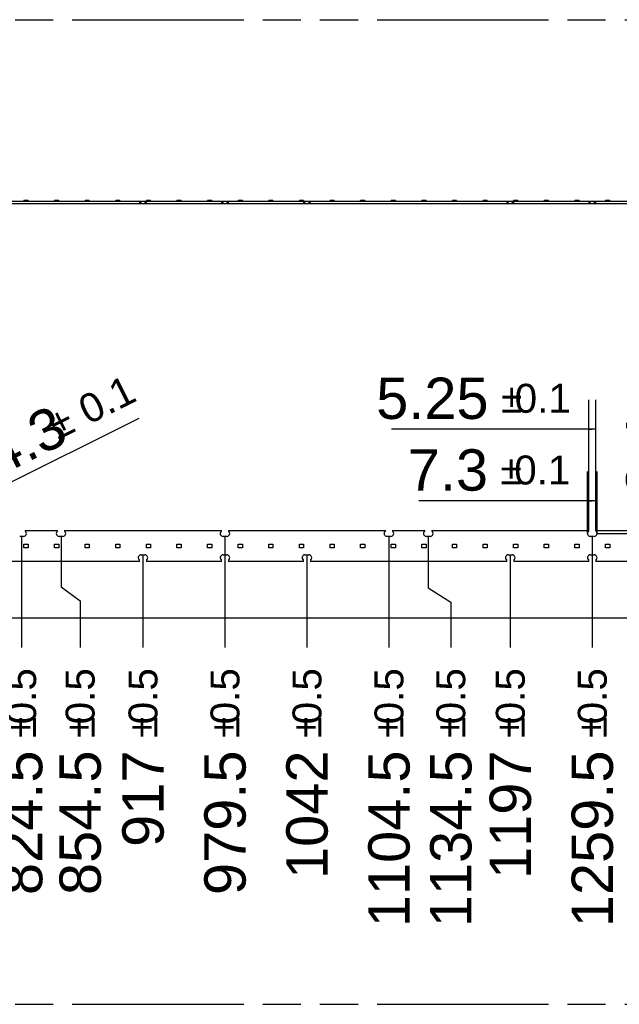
# Model space of a CAD drawing. Header units: millimetres. Extents: x 0 to 210, y 0 to 297.
# Tile 19 of 49: x 109 to 140, y 133 to 183. Entities that reach past the tile are written whole.
import ezdxf
from ezdxf.enums import TextEntityAlignment as Align

# ---------------------------------------------------------------- set-up
doc = ezdxf.new("R2010")
doc.units = ezdxf.units.MM
doc.header["$LTSCALE"] = 19.36
doc.linetypes.add('PHANTOM', pattern=[0.8, 0.45, -0.05, 0.1, -0.05, 0.1, -0.05])
doc.layers.get('0').update_dxf_attribs({"linetype": 'CONTINUOUS'})
doc.layers.add('DEFAULT_3', color=7, linetype='PHANTOM')
doc.layers.add('Z_DIM_2D', color=7, linetype='CONTINUOUS')
doc.styles.add('TEXTSTYLE_3', font='helveticaneueltw1g-ltcn.otf')
doc.styles.add('TEXTSTYLE_4', font='gdt', dxfattribs={"width": 0.7})
doc.dimstyles.new('DIMSTYLE_10', dxfattribs={"dimtxt": 2.1, "dimasz": 3.5, "dimexe": 1.5, "dimexo": 0, "dimtad": 1, "dimdec": 3, "dimlfac": 15, "dimdsep": 46, "dimtxsty": 'TEXTSTYLE_3', "dimblk": '_FILLED', "dimblk1": '_FILLED', "dimblk2": '_FILLED', "dimcen": 0.09, "dimclrt": 5, "dimadec": 3, "dimazin": 2, "dimtol": 1, "dimtp": 0.1, "dimtm": 0.1, "dimtfac": 1, "dimtdec": 3, "dimtofl": 0, "dimtmove": 0, "dimatfit": 1, "dimldrblk": '_FILLED', "dimfxl": 0, "dimtolj": 1, "dimarcsym": 0})
doc.dimstyles.new('DIMSTYLE_6', dxfattribs={"dimtxt": 2.1, "dimasz": 3.5, "dimexe": 1.5, "dimexo": 0, "dimgap": 0.525, "dimtad": 0, "dimtih": 1, "dimtoh": 1, "dimdec": 3, "dimlfac": 15, "dimdsep": 46, "dimtxsty": 'TEXTSTYLE_3', "dimblk": '_FILLED', "dimblk1": '_FILLED', "dimblk2": '_FILLED', "dimcen": 0.09, "dimclrt": 5, "dimadec": 3, "dimazin": 2, "dimtol": 1, "dimtp": 0.5, "dimtm": 0.5, "dimtfac": 1, "dimtdec": 3, "dimtofl": 0, "dimtmove": 0, "dimatfit": 3, "dimldrblk": '_FILLED', "dimfxl": 0, "dimtolj": 1, "dimarcsym": 0})
doc.dimstyles.new('DIMSTYLE_8', dxfattribs={"dimtxt": 2.1, "dimasz": 3.5, "dimexe": 1.5, "dimexo": 0, "dimgap": 0.525, "dimtad": 1, "dimdec": 3, "dimlfac": 15, "dimdsep": 46, "dimtxsty": 'TEXTSTYLE_3', "dimblk": '_FILLED', "dimblk1": '_FILLED', "dimblk2": '_FILLED', "dimcen": 0.09, "dimclrt": 5, "dimadec": 3, "dimazin": 2, "dimtol": 1, "dimtp": 0.1, "dimtm": 0.1, "dimtfac": 1, "dimtdec": 3, "dimtofl": 0, "dimtmove": 0, "dimatfit": 3, "dimldrblk": '_FILLED', "dimfxl": 0, "dimtolj": 1, "dimarcsym": 0})
doc.dimstyles.new('DIMSTYLE_9', dxfattribs={"dimtxt": 2.1, "dimasz": 3.5, "dimexe": 1.5, "dimexo": 0, "dimgap": 0.525, "dimtad": 1, "dimdec": 3, "dimlfac": 15, "dimdsep": 46, "dimtxsty": 'TEXTSTYLE_3', "dimblk": '_FILLED', "dimblk1": '_FILLED', "dimblk2": '_FILLED', "dimcen": 0.09, "dimclrt": 5, "dimadec": 3, "dimazin": 2, "dimtol": 1, "dimtp": 0.3, "dimtm": 0.3, "dimtfac": 1, "dimtdec": 3, "dimtofl": 0, "dimtmove": 0, "dimatfit": 3, "dimldrblk": '_FILLED', "dimfxl": 0, "dimtolj": 1, "dimarcsym": 0})

# ---------------------------------------------------------------- blocks, each defined once
blk = doc.blocks.new('*D19')
at = {"layer": 'Z_DIM_2D', "color": 2, "linetype": 'Continuous', "transparency": 16777216}
blk.add_line((109.506, 156.444), (109.506, 150.801), dxfattribs=at)
at = {"layer": 'Z_DIM_2D', "color": 5, "linetype": 'Continuous', "transparency": 16777216}
for s, height, style, p in [('0.5', 1.47, 'TEXTSTYLE_3', (110.241, 149.751)), ('`', 1.47, 'TEXTSTYLE_4', (110.241, 147.283)), ('824.5', 2.1, 'TEXTSTYLE_3', (110.556, 145.568))]:
    blk.add_text(s, height=height, rotation=90, dxfattribs=dict(at, style=style)).set_placement(p, align=Align.RIGHT)
blk = doc.blocks.new('_FILLED')
at = {"color": 0, "linetype": 'ByBlock'}
blk.add_solid([(0, 0), (-1, 0.125), (-1, -0.125)], dxfattribs=at)
blk = doc.blocks.new('_NONE')
blk = doc.blocks.new('*D20')
at = {"layer": 'Z_DIM_2D', "color": 2, "linetype": 'Continuous', "transparency": 16777216}
for p, q in [((111.506, 156.444), (111.506, 153.873)), ((111.506, 153.873), (112.478, 153.177)), ((112.478, 153.177), (112.478, 150.801))]:
    blk.add_line(p, q, dxfattribs=at)
at = {"layer": 'Z_DIM_2D', "color": 5, "linetype": 'Continuous', "transparency": 16777216}
for s, height, style, p in [('0.5', 1.47, 'TEXTSTYLE_3', (113.213, 149.751)), ('`', 1.47, 'TEXTSTYLE_4', (113.213, 147.283)), ('854.5', 2.1, 'TEXTSTYLE_3', (113.528, 145.568))]:
    blk.add_text(s, height=height, rotation=90, dxfattribs=dict(at, style=style)).set_placement(p, align=Align.RIGHT)
blk = doc.blocks.new('*D21')
at = {"layer": 'Z_DIM_2D', "color": 2, "linetype": 'Continuous', "transparency": 16777216}
blk.add_line((115.672, 155.504), (115.672, 150.801), dxfattribs=at)
at = {"layer": 'Z_DIM_2D', "color": 5, "linetype": 'Continuous', "transparency": 16777216}
for s, height, style, p in [('0.5', 1.47, 'TEXTSTYLE_3', (116.407, 149.751)), ('`', 1.47, 'TEXTSTYLE_4', (116.407, 147.283)), ('917', 2.1, 'TEXTSTYLE_3', (116.722, 145.568))]:
    blk.add_text(s, height=height, rotation=90, dxfattribs=dict(at, style=style)).set_placement(p, align=Align.RIGHT)
blk = doc.blocks.new('*D22')
at = {"layer": 'Z_DIM_2D', "color": 2, "linetype": 'Continuous', "transparency": 16777216}
blk.add_line((119.839, 156.444), (119.839, 150.801), dxfattribs=at)
at = {"layer": 'Z_DIM_2D', "color": 5, "linetype": 'Continuous', "transparency": 16777216}
for s, height, style, p in [('0.5', 1.47, 'TEXTSTYLE_3', (120.574, 149.751)), ('`', 1.47, 'TEXTSTYLE_4', (120.574, 147.283)), ('979.5', 2.1, 'TEXTSTYLE_3', (120.889, 145.568))]:
    blk.add_text(s, height=height, rotation=90, dxfattribs=dict(at, style=style)).set_placement(p, align=Align.RIGHT)
blk = doc.blocks.new('*D23')
at = {"layer": 'Z_DIM_2D', "color": 2, "linetype": 'Continuous', "transparency": 16777216}
blk.add_line((124.006, 155.504), (124.006, 150.801), dxfattribs=at)
at = {"layer": 'Z_DIM_2D', "color": 5, "linetype": 'Continuous', "transparency": 16777216}
for s, height, style, p in [('0.5', 1.47, 'TEXTSTYLE_3', (124.741, 149.751)), ('`', 1.47, 'TEXTSTYLE_4', (124.741, 147.283)), ('1042', 2.1, 'TEXTSTYLE_3', (125.056, 145.568))]:
    blk.add_text(s, height=height, rotation=90, dxfattribs=dict(at, style=style)).set_placement(p, align=Align.RIGHT)
blk = doc.blocks.new('*D24')
at = {"layer": 'Z_DIM_2D', "color": 2, "linetype": 'Continuous', "transparency": 16777216}
blk.add_line((128.172, 156.444), (128.172, 150.801), dxfattribs=at)
at = {"layer": 'Z_DIM_2D', "color": 5, "linetype": 'Continuous', "transparency": 16777216}
for s, height, style, p in [('0.5', 1.47, 'TEXTSTYLE_3', (128.907, 149.751)), ('`', 1.47, 'TEXTSTYLE_4', (128.907, 147.283)), ('1104.5', 2.1, 'TEXTSTYLE_3', (129.222, 145.568))]:
    blk.add_text(s, height=height, rotation=90, dxfattribs=dict(at, style=style)).set_placement(p, align=Align.RIGHT)
blk = doc.blocks.new('*D25')
at = {"layer": 'Z_DIM_2D', "color": 2, "linetype": 'Continuous', "transparency": 16777216}
for p, q in [((130.172, 156.444), (130.172, 153.821)), ((130.172, 153.821), (131.315, 153.098)), ((131.315, 153.098), (131.315, 150.801))]:
    blk.add_line(p, q, dxfattribs=at)
at = {"layer": 'Z_DIM_2D', "color": 5, "linetype": 'Continuous', "transparency": 16777216}
for s, height, style, p in [('0.5', 1.47, 'TEXTSTYLE_3', (132.05, 149.751)), ('`', 1.47, 'TEXTSTYLE_4', (132.05, 147.283)), ('1134.5', 2.1, 'TEXTSTYLE_3', (132.365, 145.568))]:
    blk.add_text(s, height=height, rotation=90, dxfattribs=dict(at, style=style)).set_placement(p, align=Align.RIGHT)
blk = doc.blocks.new('*D26')
at = {"layer": 'Z_DIM_2D', "color": 2, "linetype": 'Continuous', "transparency": 16777216}
blk.add_line((134.339, 155.504), (134.339, 150.801), dxfattribs=at)
at = {"layer": 'Z_DIM_2D', "color": 5, "linetype": 'Continuous', "transparency": 16777216}
for s, height, style, p in [('0.5', 1.47, 'TEXTSTYLE_3', (135.074, 149.751)), ('`', 1.47, 'TEXTSTYLE_4', (135.074, 147.283)), ('1197', 2.1, 'TEXTSTYLE_3', (135.389, 145.568))]:
    blk.add_text(s, height=height, rotation=90, dxfattribs=dict(at, style=style)).set_placement(p, align=Align.RIGHT)
blk = doc.blocks.new('*D27')
at = {"layer": 'Z_DIM_2D', "color": 2, "linetype": 'Continuous', "transparency": 16777216}
blk.add_line((138.506, 156.444), (138.506, 150.801), dxfattribs=at)
at = {"layer": 'Z_DIM_2D', "color": 5, "linetype": 'Continuous', "transparency": 16777216}
for s, height, style, p in [('0.5', 1.47, 'TEXTSTYLE_3', (139.241, 149.751)), ('`', 1.47, 'TEXTSTYLE_4', (139.241, 147.283)), ('1259.5', 2.1, 'TEXTSTYLE_3', (139.556, 145.568))]:
    blk.add_text(s, height=height, rotation=90, dxfattribs=dict(at, style=style)).set_placement(p, align=Align.RIGHT)
blk = doc.blocks.new('*D28')
at = {"layer": 'Z_DIM_2D', "color": 2, "linetype": 'Continuous', "transparency": 16777216}
blk.add_line((142.672, 155.504), (142.672, 150.801), dxfattribs=at)
at = {"layer": 'Z_DIM_2D', "color": 5, "linetype": 'Continuous', "transparency": 16777216}
for s, height, style, p in [('0.5', 1.47, 'TEXTSTYLE_3', (143.407, 149.751)), ('`', 1.47, 'TEXTSTYLE_4', (143.407, 147.283)), ('1322', 2.1, 'TEXTSTYLE_3', (143.722, 145.568))]:
    blk.add_text(s, height=height, rotation=90, dxfattribs=dict(at, style=style)).set_placement(p, align=Align.RIGHT)
blk = doc.blocks.new('*D29')
at = {"layer": 'Z_DIM_2D', "color": 2, "linetype": 'Continuous', "transparency": 16777216}
for p, q in [((146.839, 156.444), (146.839, 153.723)), ((146.839, 153.723), (145.329, 153.053)), ((145.329, 153.053), (145.329, 150.801))]:
    blk.add_line(p, q, dxfattribs=at)
at = {"layer": 'Z_DIM_2D', "color": 5, "linetype": 'Continuous', "transparency": 16777216}
for s, height, style, p in [('0.5', 1.47, 'TEXTSTYLE_3', (146.064, 149.751)), ('`', 1.47, 'TEXTSTYLE_4', (146.064, 147.283)), ('1384.5', 2.1, 'TEXTSTYLE_3', (146.379, 145.568))]:
    blk.add_text(s, height=height, rotation=90, dxfattribs=dict(at, style=style)).set_placement(p, align=Align.RIGHT)
blk = doc.blocks.new('*D30')
at = {"layer": 'Z_DIM_2D', "color": 2, "linetype": 'Continuous', "transparency": 16777216}
blk.add_line((147.806, 155.96), (147.806, 150.801), dxfattribs=at)
at = {"layer": 'Z_DIM_2D', "color": 5, "linetype": 'Continuous', "transparency": 16777216}
for s, height, style, p in [('0.5', 1.47, 'TEXTSTYLE_3', (148.541, 149.751)), ('`', 1.47, 'TEXTSTYLE_4', (148.541, 147.283)), ('1399', 2.1, 'TEXTSTYLE_3', (148.856, 145.568))]:
    blk.add_text(s, height=height, rotation=90, dxfattribs=dict(at, style=style)).set_placement(p, align=Align.RIGHT)
blk = doc.blocks.new('*D32')
at = {"layer": 'Z_DIM_2D', "color": 2, "linetype": 'Continuous', "transparency": 16777216}
for p, q in [((138.331, 156.747), (138.331, 163.379)), ((138.681, 156.747), (138.681, 163.379)), ((138.506, 161.879), (128.297, 161.879)), ((138.331, 161.879), (138.506, 161.879)), ((138.681, 161.879), (138.506, 161.879))]:
    blk.add_line(p, q, dxfattribs=at)
at = {"layer": 'Z_DIM_2D', "color": 5, "linetype": 'Continuous', "transparency": 16777216}
for s, height, style, p in [('5.25', 2.1, 'TEXTSTYLE_3', (133.234, 162.404)), ('`', 1.47, 'TEXTSTYLE_4', (134.949, 162.719)), ('0.1', 1.47, 'TEXTSTYLE_3', (137.417, 162.719))]:
    blk.add_text(s, height=height, dxfattribs=dict(at, style=style)).set_placement(p, align=Align.RIGHT)
blk = doc.blocks.new('*D33')
at = {"layer": 'Z_DIM_2D', "color": 2, "linetype": 'Continuous', "transparency": 16777216}
for p, q in [((138.262, 156.587), (138.262, 159.739)), ((138.749, 156.587), (138.749, 159.739)), ((138.506, 158.239), (129.684, 158.239)), ((138.262, 158.239), (138.506, 158.239)), ((138.749, 158.239), (138.506, 158.239))]:
    blk.add_line(p, q, dxfattribs=at)
at = {"layer": 'Z_DIM_2D', "color": 5, "linetype": 'Continuous', "transparency": 16777216}
for s, height, style, p in [('7.3', 2.1, 'TEXTSTYLE_3', (133.21, 158.764)), ('`', 1.47, 'TEXTSTYLE_4', (134.925, 159.079)), ('0.1', 1.47, 'TEXTSTYLE_3', (137.393, 159.079))]:
    blk.add_text(s, height=height, dxfattribs=dict(at, style=style)).set_placement(p, align=Align.RIGHT)
blk = doc.blocks.new('*D34')
at = {"layer": 'Z_DIM_2D', "color": 2, "linetype": 'Continuous', "transparency": 16777216}
for p, q in [((142.85, 156.667), (142.85, 166.213)), ((138.749, 156.587), (144.35, 156.587)), ((142.85, 156.747), (142.85, 156.667)), ((142.85, 156.587), (142.85, 156.667))]:
    blk.add_line(p, q, dxfattribs=at)
at = {"layer": 'Z_DIM_2D', "color": 5, "linetype": 'Continuous', "transparency": 16777216}
for s, height, style, p in [('0.3', 1.47, 'TEXTSTYLE_3', (142.01, 163.744)), ('`', 1.47, 'TEXTSTYLE_4', (142.01, 162.029)), ('2.4', 2.1, 'TEXTSTYLE_3', (142.325, 158.503))]:
    blk.add_text(s, height=height, rotation=90, dxfattribs=dict(at, style=style)).set_placement(p)
blk = doc.blocks.new('*D35')
at = {"layer": 'Z_DIM_2D', "color": 2, "linetype": 'Continuous', "transparency": 16777216}
blk.add_line((101.4, 155.424), (115.472, 162.44), dxfattribs=at)
at = {"layer": 'Z_DIM_2D', "color": 2, "linetype": 'Continuous', "transparency": 16777216, "xscale": 3.5, "yscale": 3.5, "zscale": 3.5, "rotation": 206.4994824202}
blk.add_blockref('_FILLED', (101.4, 155.424), dxfattribs=at)
at = {"layer": 'Z_DIM_2D', "color": 5, "linetype": 'Continuous', "transparency": 16777216}
for s, height, style, p in [('0.1', 1.47, 'TEXTSTYLE_3', (112.888, 162.09)), ('`', 1.47, 'TEXTSTYLE_4', (111.353, 161.325)), ('4.3', 2.1, 'TEXTSTYLE_3', (108.338, 159.47)), ('n', 2.1, 'TEXTSTYLE_4', (105.832, 158.22))]:
    blk.add_text(s, height=height, rotation=26.4995, dxfattribs=dict(at, style=style)).set_placement(p)

msp = doc.modelspace()

# ---------------------------------------------------------------- linework, layer by layer
at = {"color": 7, "linetype": 'Continuous'}
for p, q in [((109.834436, 173.500204), (109.621103, 173.500204)), ((109.621103, 173.465537), (109.621103, 173.500204)), ((109.834436, 173.500204), (109.834436, 173.465537)), ((111.389992, 173.500204), (111.176658, 173.500204)), ((111.176658, 173.465537), (111.176658, 173.500204)), ((111.389992, 173.500204), (111.389992, 173.465537)), ((112.945547, 173.500204), (112.732214, 173.500204)), ((112.732214, 173.465537), (112.732214, 173.500204)), ((112.945547, 173.500204), (112.945547, 173.465537)), ((114.501102, 173.500204), (114.287769, 173.500204)), ((114.287769, 173.465537), (114.287769, 173.500204)), ((114.501102, 173.500204), (114.501102, 173.465537)), ((116.056658, 173.500204), (115.843324, 173.500204)), ((115.843324, 173.465537), (115.843324, 173.500204)), ((116.056658, 173.500204), (116.056658, 173.465537)), ((117.612213, 173.500204), (117.39888, 173.500204)), ((117.39888, 173.465537), (117.39888, 173.500204)), ((117.612213, 173.500204), (117.612213, 173.465537)), ((119.167768, 173.500204), (118.954435, 173.500204)), ((118.954435, 173.465537), (118.954435, 173.500204)), ((119.167768, 173.500204), (119.167768, 173.465537)), ((120.723324, 173.500204), (120.50999, 173.500204)), ((120.50999, 173.465537), (120.50999, 173.500204)), ((120.723324, 173.500204), (120.723324, 173.465537)), ((122.278879, 173.500204), (122.065546, 173.500204)), ((122.065546, 173.465537), (122.065546, 173.500204)), ((122.278879, 173.500204), (122.278879, 173.465537)), ((123.834434, 173.500204), (123.621101, 173.500204)), ((123.621101, 173.465537), (123.621101, 173.500204)), ((123.834434, 173.500204), (123.834434, 173.465537)), ((125.38999, 173.500204), (125.176656, 173.500204)), ((125.176656, 173.465537), (125.176656, 173.500204)), ((125.38999, 173.500204), (125.38999, 173.465537)), ((126.945545, 173.500204), (126.732212, 173.500204)), ((126.732212, 173.465537), (126.732212, 173.500204)), ((126.945545, 173.500204), (126.945545, 173.465537)), ((128.5011, 173.500204), (128.287767, 173.500204)), ((128.287767, 173.465537), (128.287767, 173.500204)), ((128.5011, 173.500204), (128.5011, 173.465537)), ((130.056656, 173.500204), (129.843322, 173.500204)), ((129.843322, 173.465537), (129.843322, 173.500204)), ((130.056656, 173.500204), (130.056656, 173.465537)), ((131.612211, 173.500204), (131.398878, 173.500204)), ((131.398878, 173.465537), (131.398878, 173.500204)), ((131.612211, 173.500204), (131.612211, 173.465537)), ((133.167766, 173.500204), (132.954433, 173.500204)), ((132.954433, 173.465537), (132.954433, 173.500204)), ((133.167766, 173.500204), (133.167766, 173.465537)), ((134.723322, 173.500204), (134.509988, 173.500204)), ((134.509988, 173.465537), (134.509988, 173.500204)), ((134.723322, 173.500204), (134.723322, 173.465537)), ((136.278877, 173.500204), (136.065544, 173.500204)), ((136.065544, 173.465537), (136.065544, 173.500204)), ((136.278877, 173.500204), (136.278877, 173.465537)), ((137.834432, 173.500204), (137.621099, 173.500204)), ((137.621099, 173.465537), (137.621099, 173.500204)), ((137.834432, 173.500204), (137.834432, 173.465537)), ((139.389988, 173.500204), (139.176654, 173.500204)), ((139.176654, 173.465537), (139.176654, 173.500204)), ((139.389988, 173.500204), (139.389988, 173.465537)), ((54.538888, 173.462204), (147.805555, 173.462204)), ((54.538888, 173.352204), (147.805555, 173.352204)), ((109.621103, 173.465537), (109.834436, 173.465537)), ((111.176658, 173.465537), (111.389992, 173.465537)), ((112.732214, 173.465537), (112.945547, 173.465537)), ((114.287769, 173.465537), (114.501102, 173.465537)), ((115.497222, 173.462204), (115.497222, 173.352204)), ((115.843324, 173.465537), (116.056658, 173.465537)), ((115.847222, 173.352204), (115.847222, 173.462204)), ((117.39888, 173.465537), (117.612213, 173.465537)), ((118.954435, 173.465537), (119.167768, 173.465537)), ((119.663888, 173.462204), (119.663888, 173.352204)), ((120.013888, 173.352204), (120.013888, 173.462204)), ((120.50999, 173.465537), (120.723324, 173.465537)), ((122.065546, 173.465537), (122.278879, 173.465537)), ((123.621101, 173.465537), (123.834434, 173.465537)), ((123.830555, 173.462204), (123.830555, 173.352204)), ((124.180555, 173.352204), (124.180555, 173.462204)), ((125.176656, 173.465537), (125.38999, 173.465537)), ((126.732212, 173.465537), (126.945545, 173.465537)), ((128.287767, 173.465537), (128.5011, 173.465537)), ((129.843322, 173.465537), (130.056656, 173.465537)), ((131.398878, 173.465537), (131.612211, 173.465537)), ((132.954433, 173.465537), (133.167766, 173.465537)), ((134.163888, 173.462204), (134.163888, 173.352204)), ((134.509988, 173.465537), (134.723322, 173.465537)), ((134.513888, 173.352204), (134.513888, 173.462204)), ((136.065544, 173.465537), (136.278877, 173.465537)), ((137.621099, 173.465537), (137.834432, 173.465537)), ((138.330555, 173.462204), (138.330555, 173.352204)), ((138.680555, 173.352204), (138.680555, 173.462204)), ((139.176654, 173.465537), (139.389988, 173.465537)), ((109.680555, 156.747056), (111.330555, 156.747056)), ((109.680555, 156.747056), (109.680555, 156.722056)), ((111.330555, 156.722056), (111.330555, 156.747056)), ((111.680555, 156.747056), (119.663888, 156.747056)), ((111.680555, 156.747056), (111.680555, 156.722056)), ((119.663888, 156.722056), (119.663888, 156.747056)), ((120.013888, 156.747056), (127.997222, 156.747056)), ((120.013888, 156.747056), (120.013888, 156.722056)), ((127.997222, 156.722056), (127.997222, 156.747056)), ((128.347222, 156.747056), (129.997222, 156.747056)), ((128.347222, 156.747056), (128.347222, 156.722056)), ((129.997222, 156.722056), (129.997222, 156.747056)), ((130.347222, 156.747056), (138.330555, 156.747056)), ((130.347222, 156.747056), (130.347222, 156.722056)), ((138.330555, 156.722056), (138.330555, 156.747056)), ((138.680555, 156.747056), (146.663888, 156.747056)), ((138.680555, 156.747056), (138.680555, 156.722056)), ((109.605555, 156.443722), (109.405555, 156.443722)), ((109.621103, 156.053722), (109.834436, 156.053722)), ((109.621103, 155.867056), (109.621103, 156.053722)), ((109.834436, 156.053722), (109.834436, 155.867056)), ((111.176658, 156.053722), (111.389992, 156.053722)), ((111.176658, 155.867056), (111.176658, 156.053722)), ((111.389992, 156.053722), (111.389992, 155.867056)), ((111.605555, 156.443722), (111.405555, 156.443722)), ((112.732214, 156.053722), (112.945547, 156.053722)), ((112.732214, 155.867056), (112.732214, 156.053722)), ((112.945547, 156.053722), (112.945547, 155.867056)), ((114.287769, 156.053722), (114.501102, 156.053722)), ((114.287769, 155.867056), (114.287769, 156.053722)), ((114.501102, 156.053722), (114.501102, 155.867056)), ((115.843324, 156.053722), (116.056658, 156.053722)), ((115.843324, 155.867056), (115.843324, 156.053722)), ((116.056658, 156.053722), (116.056658, 155.867056)), ((117.39888, 156.053722), (117.612213, 156.053722)), ((117.39888, 155.867056), (117.39888, 156.053722)), ((117.612213, 156.053722), (117.612213, 155.867056)), ((118.954435, 156.053722), (119.167768, 156.053722)), ((118.954435, 155.867056), (118.954435, 156.053722)), ((119.167768, 156.053722), (119.167768, 155.867056)), ((119.938888, 156.443722), (119.738889, 156.443722)), ((120.50999, 156.053722), (120.723324, 156.053722)), ((120.50999, 155.867056), (120.50999, 156.053722)), ((120.723324, 156.053722), (120.723324, 155.867056)), ((122.065546, 156.053722), (122.278879, 156.053722)), ((122.065546, 155.867056), (122.065546, 156.053722)), ((122.278879, 156.053722), (122.278879, 155.867056)), ((123.621101, 156.053722), (123.834434, 156.053722)), ((123.621101, 155.867056), (123.621101, 156.053722)), ((123.834434, 156.053722), (123.834434, 155.867056)), ((125.176656, 156.053722), (125.38999, 156.053722)), ((125.176656, 155.867056), (125.176656, 156.053722)), ((125.38999, 156.053722), (125.38999, 155.867056)), ((126.732212, 156.053722), (126.945545, 156.053722)), ((126.732212, 155.867056), (126.732212, 156.053722)), ((126.945545, 156.053722), (126.945545, 155.867056)), ((128.272222, 156.443722), (128.072222, 156.443722)), ((128.287767, 156.053722), (128.5011, 156.053722)), ((128.287767, 155.867056), (128.287767, 156.053722)), ((128.5011, 156.053722), (128.5011, 155.867056)), ((129.843322, 156.053722), (130.056656, 156.053722)), ((129.843322, 155.867056), (129.843322, 156.053722)), ((130.056656, 156.053722), (130.056656, 155.867056)), ((130.272222, 156.443722), (130.072222, 156.443722)), ((131.398878, 156.053722), (131.612211, 156.053722)), ((131.398878, 155.867056), (131.398878, 156.053722)), ((131.612211, 156.053722), (131.612211, 155.867056)), ((132.954433, 156.053722), (133.167766, 156.053722)), ((132.954433, 155.867056), (132.954433, 156.053722)), ((133.167766, 156.053722), (133.167766, 155.867056)), ((134.509988, 156.053722), (134.723322, 156.053722)), ((134.509988, 155.867056), (134.509988, 156.053722)), ((134.723322, 156.053722), (134.723322, 155.867056)), ((136.065544, 156.053722), (136.278877, 156.053722)), ((136.065544, 155.867056), (136.065544, 156.053722)), ((136.278877, 156.053722), (136.278877, 155.867056)), ((137.621099, 156.053722), (137.834432, 156.053722)), ((137.621099, 155.867056), (137.621099, 156.053722)), ((137.834432, 156.053722), (137.834432, 155.867056)), ((138.605555, 156.443722), (138.405555, 156.443722)), ((139.176654, 156.053722), (139.389988, 156.053722)), ((139.176654, 155.867056), (139.176654, 156.053722)), ((139.389988, 156.053722), (139.389988, 155.867056)), ((109.834436, 155.867056), (109.621103, 155.867056)), ((111.389992, 155.867056), (111.176658, 155.867056)), ((112.945547, 155.867056), (112.732214, 155.867056)), ((114.501102, 155.867056), (114.287769, 155.867056)), ((115.572222, 155.503722), (115.772222, 155.503722)), ((116.056658, 155.867056), (115.843324, 155.867056)), ((117.612213, 155.867056), (117.39888, 155.867056)), ((119.167768, 155.867056), (118.954435, 155.867056)), ((119.738888, 155.503722), (119.938888, 155.503722)), ((120.723324, 155.867056), (120.50999, 155.867056)), ((122.278879, 155.867056), (122.065546, 155.867056)), ((123.834434, 155.867056), (123.621101, 155.867056)), ((123.905555, 155.503722), (124.105555, 155.503722)), ((125.38999, 155.867056), (125.176656, 155.867056)), ((126.945545, 155.867056), (126.732212, 155.867056)), ((128.5011, 155.867056), (128.287767, 155.867056)), ((130.056656, 155.867056), (129.843322, 155.867056)), ((131.612211, 155.867056), (131.398878, 155.867056)), ((133.167766, 155.867056), (132.954433, 155.867056)), ((134.238888, 155.503722), (134.438888, 155.503722)), ((134.723322, 155.867056), (134.509988, 155.867056)), ((136.278877, 155.867056), (136.065544, 155.867056)), ((137.834432, 155.867056), (137.621099, 155.867056)), ((138.405555, 155.503722), (138.605555, 155.503722)), ((139.389988, 155.867056), (139.176654, 155.867056)), ((115.497222, 155.173722), (105.513888, 155.173722)), ((115.497222, 155.173722), (115.497222, 155.225389)), ((115.847222, 155.225389), (115.847222, 155.173722)), ((119.663888, 155.173722), (115.847222, 155.173722)), ((119.663888, 155.173722), (119.663888, 155.225389)), ((120.013888, 155.225389), (120.013888, 155.173722)), ((123.830555, 155.173722), (120.013888, 155.173722)), ((123.830555, 155.173722), (123.830555, 155.225389)), ((124.180555, 155.225389), (124.180555, 155.173722)), ((134.163888, 155.173722), (124.180555, 155.173722)), ((134.163888, 155.173722), (134.163888, 155.225389)), ((134.513888, 155.225389), (134.513888, 155.173722)), ((138.330555, 155.173722), (134.513888, 155.173722)), ((138.330555, 155.173722), (138.330555, 155.225389)), ((138.680555, 155.225389), (138.680555, 155.173722)), ((142.497222, 155.173722), (138.680555, 155.173722))]:
    msp.add_line(p, q, dxfattribs=at)
at = {"color": 9, "linetype": 'Continuous'}
for p, q in [((115.572222, 173.352204), (115.572222, 173.462204)), ((115.772222, 173.462204), (115.772222, 173.352204)), ((119.738888, 173.352204), (119.738888, 173.462204)), ((119.938888, 173.462204), (119.938888, 173.352204)), ((123.905555, 173.352204), (123.905555, 173.462204)), ((124.105555, 173.462204), (124.105555, 173.352204)), ((134.238888, 173.352204), (134.238888, 173.462204)), ((134.438888, 173.462204), (134.438888, 173.352204)), ((138.405555, 173.352204), (138.405555, 173.462204)), ((138.605555, 173.462204), (138.605555, 173.352204))]:
    msp.add_line(p, q, dxfattribs=at)
at = {"color": 7, "linetype": 'Continuous'}
for centre, radius, start, end in [((109.605555, 156.587056), 0.143333, 270.0000681, 54.9666369), ((109.705558, 156.722057), 0.025003, 180.0022157, 224.862374), ((111.405555, 156.587056), 0.143333, 125.0333632, 269.9999318), ((111.305553, 156.722057), 0.025003, 315.1376257, 359.9977848), ((111.605555, 156.587056), 0.143333, 270.0000681, 54.9666369), ((111.705558, 156.722057), 0.025003, 180.0022157, 224.862374), ((119.738889, 156.587056), 0.143333, 125.0333632, 269.9999318), ((119.638886, 156.722057), 0.025003, 315.1376257, 359.9977848), ((119.938888, 156.587056), 0.143333, 270.0000681, 54.9666369), ((120.038891, 156.722057), 0.025003, 180.0022157, 224.862374), ((128.072222, 156.587056), 0.143333, 125.0333633, 269.9999318), ((127.972219, 156.722057), 0.025003, 315.1376252, 359.9977859), ((128.272221, 156.587056), 0.143333, 270.0000681, 54.9666369), ((128.372224, 156.722057), 0.025003, 180.0022157, 224.862374), ((130.072222, 156.587056), 0.143333, 125.0333633, 269.9999318), ((129.972219, 156.722057), 0.025003, 315.1376252, 359.9977859), ((130.272221, 156.587056), 0.143333, 270.0000681, 54.9666369), ((130.372224, 156.722057), 0.025003, 180.0022157, 224.862374), ((138.405555, 156.587056), 0.143333, 125.0333633, 269.9999318), ((138.305553, 156.722057), 0.025003, 315.1376252, 359.9977859), ((138.605555, 156.587056), 0.143333, 270.0000681, 54.9666369), ((138.705558, 156.722057), 0.025003, 180.0022157, 224.862374), ((115.572222, 155.360389), 0.143333, 89.9999967, 234.9664299), ((115.772222, 155.360389), 0.143333, 305.0335702, 90.0000036), ((119.738888, 155.360389), 0.143333, 89.9999967, 234.9664299), ((119.938888, 155.360389), 0.143333, 305.0335702, 90.0000036), ((123.905555, 155.360389), 0.143333, 89.9999965, 234.96643), ((124.105555, 155.360389), 0.143333, 305.0335701, 90.0000033), ((134.238888, 155.360389), 0.143333, 89.9999965, 234.96643), ((134.438888, 155.360389), 0.143333, 305.0335701, 90.0000033), ((138.405555, 155.360389), 0.143333, 89.9999965, 234.96643), ((138.605555, 155.360389), 0.143333, 305.0335701, 90.0000033), ((115.472219, 155.225388), 0.025003, 0.0022089, 44.8645537), ((115.872224, 155.225388), 0.025003, 135.1354458, 179.9977912), ((119.638886, 155.225388), 0.025003, 0.0022089, 44.8645537), ((120.038891, 155.225388), 0.025003, 135.1354458, 179.9977912), ((123.805553, 155.225388), 0.025003, 0.0022089, 44.8645531), ((124.205558, 155.225388), 0.025003, 135.135446, 179.9977923), ((134.138886, 155.225388), 0.025003, 0.0022089, 44.8645531), ((134.538891, 155.225388), 0.025003, 135.135446, 179.9977923), ((138.305553, 155.225388), 0.025003, 0.0022089, 44.8645531), ((138.705558, 155.225388), 0.025003, 135.135446, 179.9977923)]:
    msp.add_arc(centre, radius, start, end, dxfattribs=at)
at = {"layer": 'DEFAULT_3', "color": 91, "linetype": 'PHANTOM', "true_color": 0x80ff80}
for p, q in [((50.128636, 182.68), (150.128636, 182.68)), ((50.128636, 132.68), (150.128636, 132.68))]:
    msp.add_line(p, q, dxfattribs=at)
at = {"layer": 'Z_DIM_2D', "color": 2, "linetype": 'Continuous'}
msp.add_line((54.538888, 152.301135), (147.805555, 152.301135), dxfattribs=at)

# ---------------------------------------------------------------- dimensions: what is measured, and where the dimension line sits
dim = msp.add_linear_dim(base=(142.850063, 156.587056), p1=(146.663888, 156.747056), p2=(138.748888, 156.587056), angle=270, dimstyle='DIMSTYLE_9', override={"dimblk1": 'NONE', "dimblk2": 'NONE', "dimsah": 1}, dxfattribs=at)
dim.commit()
dim.dimension.update_dxf_attribs({"geometry": '*D34', "text_midpoint": (142.850063, 162.357985), "dimtype": 160})
dim = msp.add_diameter_dim_2p(p1=(101.400496, 155.424343), p2=(101.143947, 155.296435), text='%%c<>', dimstyle='DIMSTYLE_10', override={"dimpost": '<>'}, dxfattribs=at)
dim.commit()
dim.dimension.update_dxf_attribs({"geometry": '*D35', "text_midpoint": (109.995982, 161.363779), "dimtype": 163})
for base, p1, p2, picture, middle in [((138.680555, 161.879405), (138.330555, 156.747056), (138.680555, 156.747056), '*D32', (132.857, 161.879405)), ((138.748888, 158.239275), (138.262222, 156.587056), (138.748888, 156.587056), '*D33', (133.538721, 158.239275))]:
    dim = msp.add_linear_dim(base=base, p1=p1, p2=p2, dimstyle='DIMSTYLE_8', override={"dimblk1": 'NONE', "dimblk2": 'NONE', "dimsah": 1}, dxfattribs=at)
    dim.commit()
    dim.dimension.update_dxf_attribs({"geometry": picture, "text_midpoint": middle, "dimtype": 160})
for feature_location, offset, origin, picture, middle in [((109.505555, 156.443722), (0, -5.642588), (54.538888, 156.443722), '*D19', (109.505555, 144.485985)), ((111.505555, 156.443722), (0.972334, -5.642588), (54.538888, 156.443722), '*D20', (112.477889, 144.485985)), ((119.838888, 156.443722), (0, -5.642588), (54.538888, 156.443722), '*D22', (119.838888, 144.485985)), ((128.172222, 156.443722), (0, -5.642588), (54.538888, 156.443722), '*D24', (128.172222, 143.780761)), ((130.172222, 156.443722), (1.142683, -5.642588), (54.538888, 156.443722), '*D25', (131.314905, 143.780761)), ((138.505555, 156.443722), (0, -5.642588), (54.538888, 156.443722), '*D27', (138.505555, 143.780761)), ((146.838888, 156.443722), (-1.509755, -5.642588), (54.538888, 156.443722), '*D29', (145.329134, 143.780761)), ((147.805555, 155.960389), (0, -5.159254), (54.538888, 155.960389), '*D30', (147.805555, 144.838597)), ((115.672222, 155.503722), (0, -4.702588), (54.538888, 155.503722), '*D21', (115.672222, 145.543821)), ((124.005555, 155.503722), (0, -4.702588), (54.538888, 155.503722), '*D23', (124.005555, 144.838597)), ((134.338888, 155.503722), (0, -4.702588), (54.538888, 155.503722), '*D26', (134.338888, 144.838597)), ((142.672222, 155.503722), (0, -4.702588), (54.538888, 155.503722), '*D28', (142.672222, 144.838597))]:
    dim = msp.add_ordinate_dim(feature_location=feature_location, offset=offset, dtype=1, origin=origin, dimstyle='DIMSTYLE_6', override={"dimblk1": 'NONE', "dimsah": 1}, dxfattribs=at)
    dim.commit()
    dim.dimension.update_dxf_attribs({"geometry": picture, "text_midpoint": middle})

doc.saveas('drawing.dxf')
